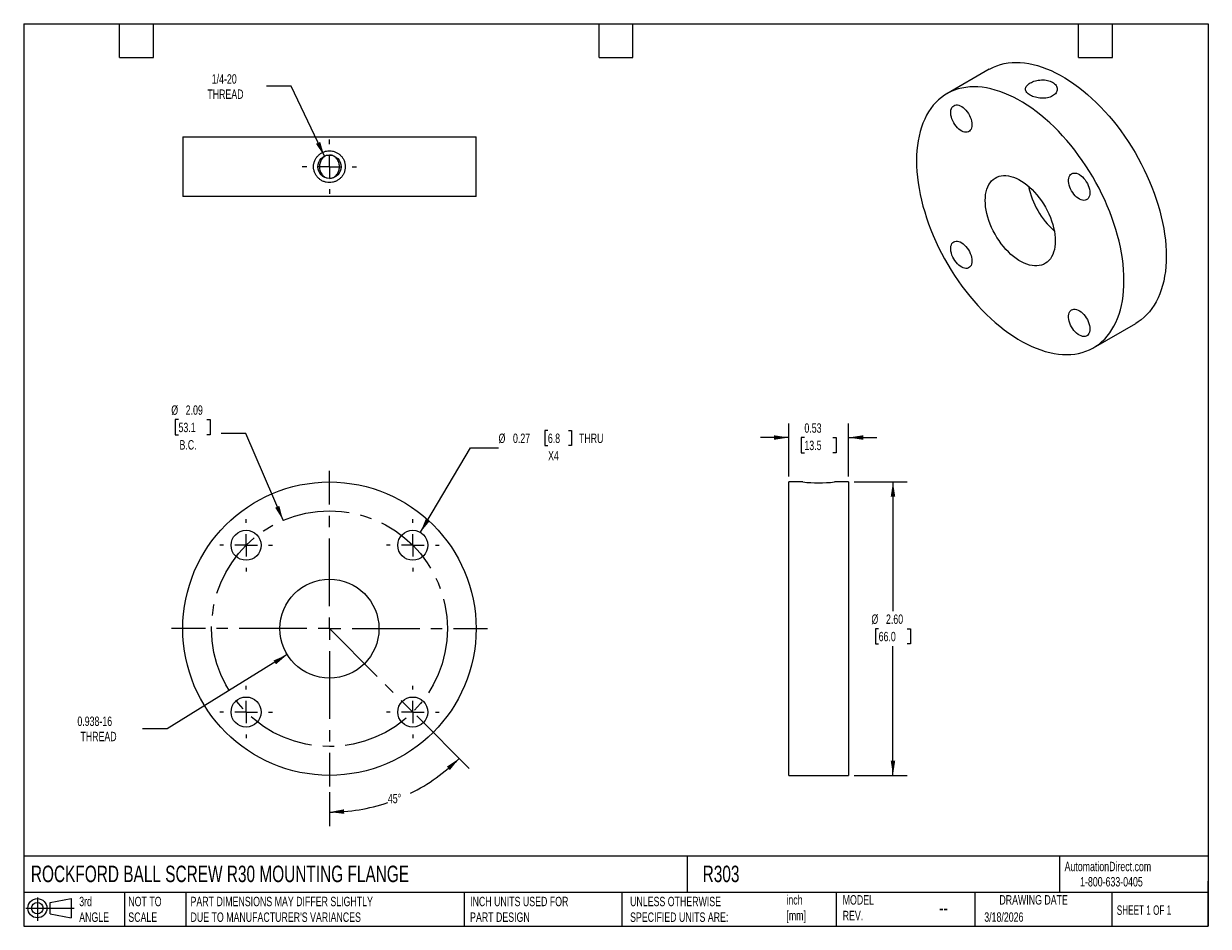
# Model space of a CAD drawing. Header units: inches. Extents: x 0.2 to 10.8, y 0.2 to 8.2.
import ezdxf

# ---------------------------------------------------------------- set-up
doc = ezdxf.new("R2010")
doc.units = ezdxf.units.IN
doc.header["$MEASUREMENT"] = 0
doc.linetypes.add('SLD-Center', pattern=[0.75, 0.6, -0.05, 0.05, -0.05])
doc.linetypes.add('SLD-Solid', pattern=[0])
doc.layers.add('CENTER', color=40, linetype='SLD-Center')
doc.layers.add('SLD-DEFPOINTS', color=7, linetype='Continuous')
doc.layers.add('DIMENSIONS', color=140, linetype='SLD-Solid', lineweight=25)
doc.layers.add('TEXT', color=140, linetype='SLD-Solid', lineweight=25)
doc.styles.add('SLDTEXTSTYLE0', font='TXT', dxfattribs={"width": 0.7})
doc.styles.add('SLDTEXTSTYLE1', font='TXT', dxfattribs={"width": 0.65})
doc.dimstyles.new('SLDDIMSTYLE0', dxfattribs={"dimtxt": 0.084961, "dimasz": 0.13, "dimexe": 0, "dimexo": 0.0625, "dimgap": 0.02124, "dimtad": 0, "dimtih": 1, "dimtoh": 1, "dimdec": 4, "dimzin": 12, "dimdsep": 46, "dimtxsty": 'SLDTEXTSTYLE0', "dimsah": 1, "dimcen": 0.09, "dimadec": 0, "dimazin": 3, "dimtfac": 1, "dimtdec": 0, "dimtofl": 0, "dimtmove": 0, "dimatfit": 3, "dimfxl": 0, "dimfrac": 2, "dimtolj": 1, "dimtzin": 12, "dimarcsym": 0})
doc.dimstyles.new('SLDDIMSTYLE1', dxfattribs={"dimtxt": 0.084961, "dimasz": 0.13, "dimexe": 0, "dimexo": 0.0625, "dimgap": 0.02124, "dimtad": 0, "dimtih": 1, "dimtoh": 1, "dimrnd": 1e-09, "dimzin": 12, "dimdsep": 46, "dimtxsty": 'SLDTEXTSTYLE0', "dimsah": 1, "dimcen": 0, "dimadec": 0, "dimazin": 3, "dimtfac": 1, "dimtofl": 0, "dimtmove": 0, "dimatfit": 3, "dimfxl": 0, "dimfrac": 2, "dimtolj": 1, "dimtzin": 12, "dimarcsym": 0})
doc.dimstyles.new('SLDDIMSTYLE2', dxfattribs={"dimtxt": 0.084961, "dimasz": 0.13, "dimexe": 0, "dimexo": 0.0625, "dimgap": 0.02124, "dimtad": 0, "dimtih": 1, "dimtoh": 1, "dimrnd": 1e-09, "dimzin": 12, "dimdsep": 46, "dimtxsty": 'SLDTEXTSTYLE0', "dimsah": 1, "dimcen": 0, "dimadec": 0, "dimazin": 3, "dimtfac": 1, "dimtofl": 0, "dimtmove": 0, "dimatfit": 3, "dimfxl": 0, "dimfrac": 2, "dimtolj": 1, "dimtzin": 12, "dimarcsym": 0})
doc.dimstyles.new('SLDDIMSTYLE3', dxfattribs={"dimtxt": 0.084961, "dimasz": 0.13, "dimexe": 0, "dimexo": 0.0625, "dimgap": 0.02124, "dimtad": 0, "dimtih": 1, "dimtoh": 1, "dimrnd": 1e-09, "dimdsep": 46, "dimtxsty": 'SLDTEXTSTYLE0', "dimsah": 1, "dimcen": 0, "dimadec": 0, "dimazin": 2, "dimtfac": 1, "dimtofl": 0, "dimtmove": 0, "dimatfit": 3, "dimfxl": 0, "dimfrac": 2, "dimtolj": 1, "dimtzin": 12, "dimarcsym": 0})
doc.dimstyles.new('SLDDIMSTYLE4', dxfattribs={"dimtxt": 0.084961, "dimasz": 0.13, "dimexe": 0, "dimexo": 0.0625, "dimgap": 0.02124, "dimtad": 0, "dimtih": 1, "dimtoh": 1, "dimrnd": 1e-09, "dimdsep": 46, "dimtxsty": 'SLDTEXTSTYLE0', "dimsah": 1, "dimcen": 0.09, "dimadec": 0, "dimazin": 2, "dimtfac": 1, "dimtmove": 0, "dimatfit": 0, "dimfxl": 0, "dimfrac": 2, "dimtolj": 1, "dimtzin": 12, "dimarcsym": 0})
doc.dimstyles.new('SLDDIMSTYLE5', dxfattribs={"dimtxt": 0.084961, "dimasz": 0.13, "dimexe": 0, "dimexo": 0.0625, "dimgap": 0.02124, "dimtad": 0, "dimtih": 1, "dimtoh": 1, "dimrnd": 1e-09, "dimzin": 4, "dimdsep": 46, "dimtxsty": 'SLDTEXTSTYLE0', "dimsah": 1, "dimcen": 0.09, "dimadec": 0, "dimazin": 1, "dimtfac": 1, "dimtofl": 0, "dimtmove": 0, "dimatfit": 3, "dimfxl": 0, "dimfrac": 2, "dimtolj": 1, "dimtzin": 12, "dimarcsym": 0})

# ---------------------------------------------------------------- blocks, each defined once
blk = doc.blocks.new('Block11')
at = {"color": 7, "linetype": 'SLD-Solid', "lineweight": 18}
for p, q in [((0, 0.113), (0.428, 0.113)), ((0.102, 0.209), (0.102, 0)), ((0.216, 0.164), (0.401, 0.198)), ((0.216, 0.063), (0.216, 0.164)), ((0.401, 0.198), (0.401, 0.029)), ((0.216, 0.063), (0.401, 0.029))]:
    blk.add_line(p, q, dxfattribs=at)
for radius in [0.0846, 0.0506]:
    blk.add_circle((0.102, 0.113), radius, dxfattribs=at)
blk = doc.blocks.new('Block12')
at = {"layer": 'SLD-DEFPOINTS'}
blk.add_blockref('Block11', (0, 0), dxfattribs=at)
blk = doc.blocks.new('_D')
at = {"layer": 'DIMENSIONS'}
for p, q in [((3.734, 2.114), (4.198, 1.65)), ((2.96, 1.438), (2.96, 1.137))]:
    blk.add_line(p, q, dxfattribs=at)
for start, end in [(296.2531, 315), (270, 288.5661)]:
    blk.add_arc((2.96, 2.888), 1.626, start, end, dxfattribs=at)
for points in [[(4.11, 1.738), (4.001, 1.665), (4.028, 1.635)], [(2.96, 1.262), (3.091, 1.247), (3.089, 1.287)]]:
    blk.add_solid(points, dxfattribs=at)
at = {"layer": 'DIMENSIONS', "insert": (3.478, 1.424), "char_height": 0.0833, "attachment_point": 1, "style": 'SLDTEXTSTYLE0'}
blk.add_mtext('45°', dxfattribs=at)
blk = doc.blocks.new('_D_1')
at = {"layer": 'DIMENSIONS'}
for p, q in [((1.622, 4.741), (1.593, 4.741)), ((1.593, 4.741), (1.593, 4.606)), ((1.874, 4.741), (1.903, 4.741)), ((1.903, 4.741), (1.903, 4.606)), ((1.593, 4.606), (1.622, 4.606)), ((1.903, 4.606), (1.874, 4.606)), ((2.22, 4.618), (2.001, 4.618)), ((2.549, 3.849), (2.22, 4.618))]:
    blk.add_line(p, q, dxfattribs=at)
blk.add_solid([(2.549, 3.849), (2.516, 3.976), (2.479, 3.96)], dxfattribs=at)
at = {"layer": 'DIMENSIONS', "char_height": 0.0833, "attachment_point": 1, "style": 'SLDTEXTSTYLE0'}
for s, insert in [('%%c', (1.558, 4.867)), ('2.09', (1.686, 4.867)), ('53.1', (1.622, 4.713)), ('B.C.', (1.631, 4.559))]:
    blk.add_mtext(s, dxfattribs=dict(at, insert=insert))
blk = doc.blocks.new('_D_2')
at = {"layer": 'DIMENSIONS'}
for p, q in [((2.586, 2.658), (1.522, 2.001)), ((1.522, 2.001), (1.304, 2.001))]:
    blk.add_line(p, q, dxfattribs=at)
blk.add_solid([(2.586, 2.658), (2.465, 2.606), (2.486, 2.572)], dxfattribs=at)
at = {"layer": 'DIMENSIONS', "char_height": 0.0833, "attachment_point": 1, "style": 'SLDTEXTSTYLE0'}
for s, insert in [('0.938-16', (0.726, 2.109)), ('THREAD', (0.753, 1.974))]:
    blk.add_mtext(s, dxfattribs=dict(at, insert=insert))
blk = doc.blocks.new('_D_3')
at = {"layer": 'DIMENSIONS'}
for p, q in [((4.896, 4.645), (4.868, 4.645)), ((4.868, 4.645), (4.868, 4.51)), ((5.078, 4.645), (5.107, 4.645)), ((5.107, 4.645), (5.107, 4.51)), ((3.767, 3.742), (4.209, 4.491)), ((4.209, 4.491), (4.459, 4.491)), ((4.868, 4.51), (4.896, 4.51)), ((5.107, 4.51), (5.078, 4.51))]:
    blk.add_line(p, q, dxfattribs=at)
blk.add_solid([(3.767, 3.742), (3.85, 3.843), (3.815, 3.864)], dxfattribs=at)
at = {"layer": 'DIMENSIONS', "char_height": 0.0833, "attachment_point": 1, "style": 'SLDTEXTSTYLE0'}
for s, insert in [('%%c', (4.459, 4.617)), ('0.27', (4.587, 4.617)), ('6.8', (4.896, 4.617)), ('THRU', (5.172, 4.617)), ('X4', (4.898, 4.463))]:
    blk.add_mtext(s, dxfattribs=dict(at, insert=insert))
blk = doc.blocks.new('SW_CENTERMARKSYMBOL_0')
at = {"layer": 'CENTER', "color": 0}
for p, q in [((0, 0.2), (0, 1.4)), ((-0.2, 0), (-1.4, 0)), ((0, 0), (-0.1, 0)), ((0, 0), (0, 0.1)), ((0, 0), (0, -0.1)), ((0, 0), (0.1, 0)), ((0.2, 0), (1.4, 0)), ((0, -0.2), (0, -1.4))]:
    blk.add_line(p, q, dxfattribs=at)
blk = doc.blocks.new('SW_CENTERMARKSYMBOL_1')
at = {"layer": 'CENTER', "color": 0}
for p, q in [((0, 0.2), (0, 0.233)), ((-0.2, 0), (-0.233, 0)), ((0, 0), (-0.1, 0)), ((0, 0), (0, 0.1)), ((0, 0), (0, -0.1)), ((0, 0), (0.1, 0)), ((0.2, 0), (0.233, 0)), ((0, -0.2), (0, -0.233))]:
    blk.add_line(p, q, dxfattribs=at)
blk = doc.blocks.new('SW_CENTERMARKSYMBOL_2')
at = {"layer": 'CENTER', "color": 0}
for p, q in [((0, 0.2), (0, 0.233)), ((-0.2, 0), (-0.233, 0)), ((0, 0), (-0.1, 0)), ((0, 0), (0, 0.1)), ((0, 0), (0, -0.1)), ((0, 0), (0.1, 0)), ((0.2, 0), (0.233, 0)), ((0, -0.2), (0, -0.233))]:
    blk.add_line(p, q, dxfattribs=at)
blk = doc.blocks.new('SW_CENTERMARKSYMBOL_3')
at = {"layer": 'CENTER', "color": 0}
for p, q in [((0, 0.2), (0, 0.233)), ((-0.2, 0), (-0.233, 0)), ((0, 0), (-0.1, 0)), ((0, 0), (0, 0.1)), ((0, 0), (0, -0.1)), ((0, 0), (0.1, 0)), ((0.2, 0), (0.233, 0)), ((0, -0.2), (0, -0.233))]:
    blk.add_line(p, q, dxfattribs=at)
blk = doc.blocks.new('SW_CENTERMARKSYMBOL_4')
at = {"layer": 'CENTER', "color": 0}
for p, q in [((0, 0.2), (0, 0.233)), ((-0.2, 0), (-0.233, 0)), ((0, 0), (-0.1, 0)), ((0, 0), (0, 0.1)), ((0, 0), (0, -0.1)), ((0, 0), (0.1, 0)), ((0.2, 0), (0.233, 0)), ((0, -0.2), (0, -0.233))]:
    blk.add_line(p, q, dxfattribs=at)
blk = doc.blocks.new('_D_4')
at = {"layer": 'DIMENSIONS'}
for p, q in [((7.031, 4.238), (7.031, 4.707)), ((7.561, 4.238), (7.561, 4.707)), ((7.031, 4.582), (6.781, 4.582)), ((7.17, 4.582), (7.141, 4.582)), ((7.141, 4.582), (7.141, 4.447)), ((7.422, 4.582), (7.451, 4.582)), ((7.451, 4.582), (7.451, 4.447)), ((7.561, 4.582), (7.811, 4.582)), ((7.141, 4.447), (7.17, 4.447)), ((7.451, 4.447), (7.422, 4.447))]:
    blk.add_line(p, q, dxfattribs=at)
for points in [[(7.031, 4.582), (6.901, 4.602), (6.901, 4.562)], [(7.561, 4.582), (7.691, 4.562), (7.691, 4.602)]]:
    blk.add_solid(points, dxfattribs=at)
at = {"layer": 'DIMENSIONS', "char_height": 0.0833, "attachment_point": 1, "style": 'SLDTEXTSTYLE0'}
for s, insert in [('0.53', (7.17, 4.708)), ('13.5', (7.17, 4.554))]:
    blk.add_mtext(s, dxfattribs=dict(at, insert=insert))
blk = doc.blocks.new('_D_5')
at = {"layer": 'DIMENSIONS'}
for p, q in [((7.611, 4.188), (8.08, 4.188)), ((7.955, 4.188), (7.955, 3.042)), ((7.828, 2.888), (7.8, 2.888)), ((7.8, 2.888), (7.8, 2.753)), ((8.081, 2.888), (8.109, 2.888)), ((8.109, 2.888), (8.109, 2.753)), ((7.8, 2.753), (7.828, 2.753)), ((7.955, 1.588), (7.955, 2.734)), ((8.109, 2.753), (8.081, 2.753)), ((7.611, 1.588), (8.08, 1.588))]:
    blk.add_line(p, q, dxfattribs=at)
for points in [[(7.955, 4.188), (7.935, 4.058), (7.975, 4.058)], [(7.955, 1.588), (7.975, 1.718), (7.935, 1.718)]]:
    blk.add_solid(points, dxfattribs=at)
at = {"layer": 'DIMENSIONS', "char_height": 0.0833, "attachment_point": 1, "style": 'SLDTEXTSTYLE0'}
for s, insert in [('%%c', (7.764, 3.014)), ('2.60', (7.893, 3.014)), ('66.0', (7.828, 2.86))]:
    blk.add_mtext(s, dxfattribs=dict(at, insert=insert))
blk = doc.blocks.new('_D_6')
at = {"layer": 'DIMENSIONS'}
for p, q in [((2.62, 7.695), (2.401, 7.695)), ((2.915, 7.076), (2.62, 7.695))]:
    blk.add_line(p, q, dxfattribs=at)
blk.add_solid([(2.915, 7.076), (2.878, 7.202), (2.841, 7.185)], dxfattribs=at)
at = {"layer": 'DIMENSIONS', "char_height": 0.0833, "attachment_point": 1, "style": 'SLDTEXTSTYLE0'}
for s, insert in [('1/4-20', (1.917, 7.802)), ('THREAD', (1.878, 7.667))]:
    blk.add_mtext(s, dxfattribs=dict(at, insert=insert))
blk = doc.blocks.new('SW_CENTERMARKSYMBOL_5')
at = {"layer": 'CENTER', "color": 0}
for p, q in [((0, 0.2), (0, 0.2405)), ((-0.2, 0), (-0.2405, 0)), ((0, 0), (-0.1, 0)), ((0, 0), (0, 0.1)), ((0, 0), (0, -0.1)), ((0, 0), (0.1, 0)), ((0.2, 0), (0.2405, 0)), ((0, -0.2), (0, -0.2405))]:
    blk.add_line(p, q, dxfattribs=at)

msp = doc.modelspace()

# ---------------------------------------------------------------- linework, layer by layer
for p, q in [((8.80806, 7.84595), (8.43329, 7.6296)), ((1.66004, 7.24751), (1.66004, 6.71751)), ((1.66004, 7.24751), (4.26004, 7.24751)), ((4.26004, 6.71751), (4.26004, 7.24751)), ((4.26004, 6.71751), (1.66004, 6.71751)), ((9.73318, 5.37788), (10.10795, 5.59423)), ((7.15541, 4.18805), (7.03091, 4.18805)), ((7.03091, 2.88805), (7.03091, 4.18805)), ((7.56091, 4.18805), (7.43641, 4.18805)), ((7.56091, 4.18805), (7.56091, 2.88805)), ((7.03091, 1.58805), (7.03091, 2.88805)), ((7.56091, 2.88805), (7.56091, 1.58805)), ((7.03091, 1.58805), (7.56091, 1.58805))]:
    msp.add_line(p, q)
at = {"color": 7, "linetype": 'SLD-Center', "lineweight": 18}
msp.add_line((2.96004, 2.88805), (3.69896, 2.14913), dxfattribs=at)
at = {"flags": 128}
for points in [[(8.80806, 7.84595), (8.81523, 7.85001), (8.84493, 7.86495), (8.87583, 7.87766), (8.90786, 7.88809), (8.94098, 7.89625), (8.9751, 7.9021), (9.01017, 7.90563), (9.04612, 7.90685), (9.08288, 7.90574), (9.12036, 7.90231), (9.15851, 7.89657), (9.19725, 7.88852), (9.2365, 7.87819), (9.27618, 7.86559), (9.31621, 7.85074), (9.35652, 7.83369), (9.39704, 7.81445), (9.43767, 7.79307), (9.47834, 7.76959), (9.51897, 7.74406), (9.55948, 7.71652), (9.59979, 7.68703), (9.63983, 7.65565), (9.67951, 7.62244), (9.71876, 7.58746), (9.75749, 7.55078), (9.79564, 7.51248), (9.83313, 7.47263), (9.86988, 7.4313), (9.90583, 7.38858), (9.9409, 7.34455), (9.97503, 7.2993), (10.00814, 7.25292), (10.04018, 7.20549), (10.07108, 7.15711), (10.10077, 7.10788), (10.12921, 7.05789), (10.15634, 7.00723), (10.18209, 6.95602), (10.20643, 6.90434), (10.22931, 6.8523), (10.25068, 6.80001), (10.27049, 6.74755), (10.28871, 6.69504), (10.30531, 6.64259), (10.32025, 6.59028), (10.3335, 6.53823), (10.34504, 6.48653), (10.35484, 6.43529), (10.36288, 6.38461), (10.36915, 6.33459), (10.37364, 6.28532), (10.37634, 6.2369), (10.37724, 6.18942)], [(10.00247, 5.97308), (10.00157, 6.02055), (9.99888, 6.06897), (9.99439, 6.11824), (9.98811, 6.16826), (9.98007, 6.21894), (9.97027, 6.27018), (9.95873, 6.32188), (9.94548, 6.37393), (9.93054, 6.42624), (9.91395, 6.4787), (9.89572, 6.5312), (9.87591, 6.58366), (9.85454, 6.63595), (9.83167, 6.68799), (9.80733, 6.73967), (9.78157, 6.79088), (9.75444, 6.84154), (9.72601, 6.89153), (9.69631, 6.94076), (9.66541, 6.98914), (9.63337, 7.03657), (9.60026, 7.08295), (9.56614, 7.1282), (9.53106, 7.17223), (9.49512, 7.21495), (9.45836, 7.25628), (9.42087, 7.29613), (9.38272, 7.33444), (9.34399, 7.37111), (9.30474, 7.40609), (9.26506, 7.4393), (9.22503, 7.47069), (9.18471, 7.50017), (9.1442, 7.52771), (9.10357, 7.55324), (9.0629, 7.57672), (9.02227, 7.5981), (8.98176, 7.61734), (8.94144, 7.63439), (8.90141, 7.64924), (8.86173, 7.66184), (8.82248, 7.67217), (8.78375, 7.68022), (8.7456, 7.68596), (8.70811, 7.68939), (8.67136, 7.6905), (8.63541, 7.68928), (8.60034, 7.68575), (8.56621, 7.6799), (8.5331, 7.67175), (8.50106, 7.66131), (8.47016, 7.6486), (8.44047, 7.63366), (8.41203, 7.6165), (8.3849, 7.59716), (8.35914, 7.57569), (8.3348, 7.55211), (8.31193, 7.52649), (8.29056, 7.49886), (8.27075, 7.46928), (8.25253, 7.43781), (8.23593, 7.40452), (8.22099, 7.36946), (8.20774, 7.33271), (8.1962, 7.29433), (8.1864, 7.25441), (8.17836, 7.21301), (8.17208, 7.17023), (8.16759, 7.12615), (8.1649, 7.08084), (8.164, 7.03441), (8.1649, 6.98693), (8.16759, 6.93851), (8.17208, 6.88924), (8.17836, 6.83922), (8.1864, 6.78854), (8.1962, 6.7373), (8.20774, 6.6856), (8.22099, 6.63355), (8.23593, 6.58124), (8.25253, 6.52879), (8.27075, 6.47628), (8.29056, 6.42382), (8.31193, 6.37153), (8.3348, 6.31949), (8.35914, 6.26781), (8.3849, 6.2166), (8.41203, 6.16594), (8.44047, 6.11595), (8.47016, 6.06672), (8.50106, 6.01834), (8.5331, 5.97091), (8.56621, 5.92453), (8.60034, 5.87928), (8.63541, 5.83525), (8.67136, 5.79253), (8.70811, 5.7512), (8.7456, 5.71135), (8.78375, 5.67305), (8.82248, 5.63637), (8.86173, 5.60139), (8.90141, 5.56818), (8.94144, 5.5368), (8.98176, 5.50731), (9.02227, 5.47977), (9.0629, 5.45424), (9.10357, 5.43076), (9.1442, 5.40938), (9.18471, 5.39014), (9.22503, 5.37309), (9.26506, 5.35824), (9.30474, 5.34564), (9.34399, 5.33531), (9.38272, 5.32726), (9.42087, 5.32152), (9.45836, 5.31809), (9.49512, 5.31698), (9.53106, 5.3182), (9.56614, 5.32173), (9.60026, 5.32758), (9.63337, 5.33574), (9.66541, 5.34617), (9.69631, 5.35888), (9.72601, 5.37382), (9.75444, 5.39098), (9.78157, 5.41032), (9.80733, 5.43179), (9.83167, 5.45537), (9.85454, 5.481), (9.87591, 5.50862), (9.89572, 5.5382), (9.91395, 5.56967), (9.93054, 5.60296), (9.94548, 5.63802), (9.95873, 5.67478), (9.97027, 5.71315), (9.98007, 5.75308), (9.98811, 5.79447), (9.99439, 5.83725), (9.99888, 5.88134), (10.00157, 5.92664), (10.00247, 5.97308)], [(8.65478, 7.35445), (8.65387, 7.33986), (8.65114, 7.32662), (8.64665, 7.31497), (8.64049, 7.30515), (8.63278, 7.29734), (8.62366, 7.2917), (8.61333, 7.28834), (8.60196, 7.28733), (8.5898, 7.28868), (8.57707, 7.29236), (8.56402, 7.29831), (8.55091, 7.30641), (8.53798, 7.3165), (8.52551, 7.32838), (8.51371, 7.34183), (8.50284, 7.35658), (8.49309, 7.37235), (8.48465, 7.38883), (8.4777, 7.40569), (8.47236, 7.42261), (8.46875, 7.43926), (8.46692, 7.45532), (8.46692, 7.47047), (8.46875, 7.48442), (8.47236, 7.4969), (8.4777, 7.50766), (8.48465, 7.51649), (8.49309, 7.52323), (8.50284, 7.52774), (8.51371, 7.52993), (8.52551, 7.52977), (8.53798, 7.52725), (8.55091, 7.52242), (8.56402, 7.51538), (8.57707, 7.50626), (8.5898, 7.49525), (8.60196, 7.48255), (8.61333, 7.46841), (8.62366, 7.45312), (8.63278, 7.43695), (8.64049, 7.42025), (8.64665, 7.40331), (8.65114, 7.38648), (8.65387, 7.37009), (8.65478, 7.35445)], [(8.77282, 6.68294), (8.77373, 6.70986), (8.77645, 6.73556), (8.78098, 6.75991), (8.78728, 6.78275), (8.79532, 6.80395), (8.80505, 6.82339), (8.81641, 6.84096), (8.82933, 6.85654), (8.84375, 6.87006), (8.85957, 6.88143), (8.87671, 6.89058), (8.89505, 6.89746), (8.9145, 6.90203), (8.93494, 6.90426), (8.95625, 6.90414), (8.97831, 6.90168), (9.00098, 6.89687), (9.02413, 6.88976), (9.04764, 6.88039), (9.07135, 6.8688), (9.09513, 6.85508), (9.11884, 6.83929), (9.14234, 6.82153), (9.16549, 6.8019), (9.18816, 6.78053), (9.21022, 6.75753), (9.23153, 6.73305), (9.25197, 6.70721), (9.27142, 6.68019), (9.28977, 6.65212), (9.3069, 6.62319), (9.32272, 6.59356), (9.33714, 6.5634), (9.35006, 6.53289), (9.36142, 6.5022), (9.37115, 6.47153), (9.37919, 6.44105), (9.38549, 6.41093), (9.39002, 6.38136), (9.39274, 6.35251), (9.39366, 6.32454), (9.39274, 6.29763), (9.39002, 6.27192), (9.38549, 6.24758), (9.37919, 6.22474), (9.37115, 6.20353), (9.36142, 6.18409), (9.35006, 6.16652), (9.33714, 6.15094), (9.32272, 6.13742), (9.3069, 6.12605), (9.28977, 6.1169), (9.27142, 6.11002), (9.25197, 6.10545), (9.23153, 6.10322), (9.21022, 6.10334), (9.18816, 6.10581), (9.16549, 6.11061), (9.14234, 6.11772), (9.11884, 6.12709), (9.09513, 6.13868), (9.07135, 6.15241), (9.04764, 6.1682), (9.02413, 6.18595), (9.00098, 6.20558), (8.97831, 6.22695), (8.95625, 6.24995), (8.93494, 6.27444), (8.9145, 6.30027), (8.89505, 6.3273), (8.87671, 6.35536), (8.85957, 6.38429), (8.84375, 6.41392), (8.82933, 6.44409), (8.81641, 6.4746), (8.80505, 6.50528), (8.79532, 6.53595), (8.78728, 6.56644), (8.78098, 6.59655), (8.77645, 6.62612), (8.77373, 6.65498), (8.77282, 6.68294)], [(9.69978, 6.75118), (9.69887, 6.73659), (9.69614, 6.72335), (9.69165, 6.7117), (9.68549, 6.70188), (9.67778, 6.69408), (9.66866, 6.68844), (9.65833, 6.68508), (9.64696, 6.68406), (9.6348, 6.68541), (9.62207, 6.68909), (9.60902, 6.69504), (9.59591, 6.70314), (9.58298, 6.71323), (9.57051, 6.72512), (9.55871, 6.73857), (9.54784, 6.75332), (9.53809, 6.76909), (9.52965, 6.78556), (9.5227, 6.80242), (9.51736, 6.81935), (9.51375, 6.836), (9.51192, 6.85206), (9.51192, 6.86721), (9.51375, 6.88116), (9.51736, 6.89363), (9.5227, 6.90439), (9.52965, 6.91323), (9.53809, 6.91997), (9.54784, 6.92447), (9.55871, 6.92667), (9.57051, 6.9265), (9.58298, 6.92398), (9.59591, 6.91915), (9.60902, 6.91211), (9.62207, 6.90299), (9.6348, 6.89198), (9.64696, 6.87928), (9.65833, 6.86515), (9.66866, 6.84985), (9.67778, 6.83369), (9.68549, 6.81698), (9.69165, 6.80005), (9.69614, 6.78322), (9.69887, 6.76682), (9.69978, 6.75118)], [(8.65478, 6.14772), (8.65387, 6.13313), (8.65114, 6.11989), (8.64665, 6.10824), (8.64049, 6.09842), (8.63278, 6.09061), (8.62366, 6.08498), (8.61333, 6.08162), (8.60196, 6.0806), (8.5898, 6.08195), (8.57707, 6.08563), (8.56402, 6.09158), (8.55091, 6.09968), (8.53798, 6.10977), (8.52551, 6.12166), (8.51371, 6.13511), (8.50284, 6.14986), (8.49309, 6.16562), (8.48465, 6.1821), (8.4777, 6.19896), (8.47236, 6.21588), (8.46875, 6.23254), (8.46692, 6.24859), (8.46692, 6.26374), (8.46875, 6.27769), (8.47236, 6.29017), (8.4777, 6.30093), (8.48465, 6.30977), (8.49309, 6.3165), (8.50284, 6.32101), (8.51371, 6.32321), (8.52551, 6.32304), (8.53798, 6.32052), (8.55091, 6.31569), (8.56402, 6.30865), (8.57707, 6.29953), (8.5898, 6.28852), (8.60196, 6.27582), (8.61333, 6.26168), (8.62366, 6.24639), (8.63278, 6.23023), (8.64049, 6.21352), (8.64665, 6.19658), (8.65114, 6.17976), (8.65387, 6.16336), (8.65478, 6.14772)], [(10.37724, 6.18942), (10.37634, 6.14299), (10.37364, 6.09768), (10.36915, 6.0536), (10.36288, 6.01082), (10.35484, 5.96942), (10.34504, 5.9295), (10.3335, 5.89112), (10.32025, 5.85437), (10.30531, 5.81931), (10.28871, 5.78602), (10.27049, 5.75455), (10.25068, 5.72497), (10.22931, 5.69734), (10.20643, 5.67172), (10.18209, 5.64814), (10.15634, 5.62667), (10.12921, 5.60733), (10.10795, 5.59423)], [(9.69978, 5.54445), (9.69887, 5.52987), (9.69614, 5.51662), (9.69165, 5.50498), (9.68549, 5.49515), (9.67778, 5.48735), (9.66866, 5.48171), (9.65833, 5.47835), (9.64696, 5.47734), (9.6348, 5.47868), (9.62207, 5.48237), (9.60902, 5.48832), (9.59591, 5.49641), (9.58298, 5.5065), (9.57051, 5.51839), (9.55871, 5.53184), (9.54784, 5.54659), (9.53809, 5.56236), (9.52965, 5.57883), (9.5227, 5.5957), (9.51736, 5.61262), (9.51375, 5.62927), (9.51192, 5.64533), (9.51192, 5.66048), (9.51375, 5.67443), (9.51736, 5.6869), (9.5227, 5.69767), (9.52965, 5.7065), (9.53809, 5.71324), (9.54784, 5.71775), (9.55871, 5.71994), (9.57051, 5.71977), (9.58298, 5.71725), (9.59591, 5.71242), (9.60902, 5.70538), (9.62207, 5.69627), (9.6348, 5.68525), (9.64696, 5.67255), (9.65833, 5.65842), (9.66866, 5.64312), (9.67778, 5.62696), (9.68549, 5.61025), (9.69165, 5.59332), (9.69614, 5.57649), (9.69887, 5.5601), (9.69978, 5.54445)]]:
    msp.add_lwpolyline(points, dxfattribs=at)
for centre, radius in [((2.96004, 6.98251), 0.1035), ((2.96004, 2.88805), 1.3), ((2.22111, 3.62698), 0.133), ((3.69896, 3.62698), 0.133), ((2.96004, 2.88805), 0.439), ((2.22111, 2.14913), 0.133), ((3.69896, 2.14913), 0.133)]:
    msp.add_circle(centre, radius)
for centre, radius, start, end in [((9.85767, 6.95081), 0.71538, 191.354933, 228.63969), ((7.29591, 5.48329), 1.30284, 263.809088, 276.190912)]:
    msp.add_arc(centre, radius, start, end)
for points, knots in [([(9.36997, 7.73077), (9.3634, 7.73456), (9.3563, 7.73784), (9.34107, 7.7434), (9.33285, 7.74571), (9.31583, 7.7492), (9.30708, 7.75039), (9.28907, 7.75171), (9.27977, 7.75183), (9.26146, 7.75102), (9.25235, 7.7501), (9.23423, 7.74727), (9.22537, 7.74537), (9.20847, 7.74076), (9.20029, 7.73801), (9.18491, 7.73177), (9.17783, 7.72833), (9.16485, 7.72085), (9.15891, 7.71676), (9.1487, 7.70825), (9.14438, 7.70382), (9.13732, 7.69458), (9.13462, 7.68978), (9.13104, 7.68017), (9.13013, 7.67531), (9.13011, 7.66542), (9.13102, 7.66056), (9.13457, 7.65095), (9.13726, 7.64614), (9.14429, 7.63689), (9.1486, 7.63246), (9.15879, 7.62395), (9.1647, 7.61986), (9.17784, 7.61227), (9.18494, 7.60884), (9.20017, 7.60265), (9.20839, 7.59988), (9.22541, 7.59524), (9.23416, 7.59337), (9.25217, 7.59055), (9.26147, 7.58961), (9.27978, 7.5888), (9.28889, 7.58891), (9.30701, 7.59023), (9.31586, 7.59143), (9.33277, 7.5949), (9.34095, 7.59718), (9.35633, 7.60279), (9.36341, 7.60607), (9.37638, 7.61355), (9.38233, 7.6178), (9.39254, 7.62693), (9.39686, 7.63182), (9.40392, 7.64222), (9.40662, 7.64771), (9.4102, 7.65882), (9.41111, 7.66449), (9.41113, 7.67602), (9.41022, 7.68169), (9.40667, 7.6928), (9.40398, 7.69829), (9.39694, 7.70869), (9.39264, 7.71358), (9.38245, 7.72272), (9.37654, 7.72698), (9.36997, 7.73077)], [0, 0, 0, 0, 0.03125, 0.03125, 0.0625, 0.0625, 0.09375, 0.09375, 0.125, 0.125, 0.15625, 0.15625, 0.1875, 0.1875, 0.21875, 0.21875, 0.25, 0.25, 0.28125, 0.28125, 0.3125, 0.3125, 0.34375, 0.34375, 0.375, 0.375, 0.40625, 0.40625, 0.4375, 0.4375, 0.46875, 0.46875, 0.5, 0.5, 0.53125, 0.53125, 0.5625, 0.5625, 0.59375, 0.59375, 0.625, 0.625, 0.65625, 0.65625, 0.6875, 0.6875, 0.71875, 0.71875, 0.75, 0.75, 0.78125, 0.78125, 0.8125, 0.8125, 0.84375, 0.84375, 0.875, 0.875, 0.90625, 0.90625, 0.9375, 0.9375, 0.96875, 0.96875, 1, 1, 1, 1]), ([(2.96004, 7.12301), (2.95075, 7.12301), (2.94162, 7.12209), (2.92365, 7.11852), (2.91473, 7.11582), (2.89772, 7.10877), (2.88965, 7.10445), (2.87438, 7.09426), (2.86716, 7.08833), (2.85421, 7.07538), (2.8484, 7.06831), (2.83813, 7.05296), (2.83376, 7.04479), (2.82675, 7.02789), (2.82405, 7.01903), (2.82044, 7.0009), (2.81954, 6.99178), (2.81953, 6.97344), (2.82044, 6.96412), (2.82402, 6.9461), (2.82668, 6.93734), (2.83371, 6.92032), (2.83811, 6.9121), (2.84827, 6.89688), (2.85407, 6.88979), (2.86717, 6.87666), (2.87426, 6.87085), (2.88946, 6.86067), (2.89768, 6.85627), (2.91468, 6.84921), (2.92344, 6.84655), (2.94145, 6.84294), (2.95075, 6.84201), (2.96932, 6.84201), (2.97846, 6.84292), (2.99642, 6.84649), (3.00535, 6.8492), (3.02236, 6.85625), (3.03042, 6.86056), (3.04569, 6.87076), (3.05291, 6.87669), (3.06586, 6.88964), (3.07168, 6.8967), (3.08195, 6.91206), (3.08631, 6.92022), (3.09332, 6.93712), (3.09602, 6.94598), (3.09963, 6.96412), (3.10053, 6.97324), (3.10054, 6.99158), (3.09963, 7.00089), (3.09605, 7.01891), (3.0934, 7.02767), (3.08636, 7.04469), (3.08197, 7.05291), (3.07181, 7.06813), (3.066, 7.07523), (3.0529, 7.08835), (3.04581, 7.09416), (3.03061, 7.10434), (3.0224, 7.10875), (3.00539, 7.1158), (2.99663, 7.11847), (2.97862, 7.12207), (2.96932, 7.12301), (2.96004, 7.12301)], [0, 0, 0, 0, 0.03125, 0.03125, 0.0625, 0.0625, 0.09375, 0.09375, 0.125, 0.125, 0.15625, 0.15625, 0.1875, 0.1875, 0.21875, 0.21875, 0.25, 0.25, 0.28125, 0.28125, 0.3125, 0.3125, 0.34375, 0.34375, 0.375, 0.375, 0.40625, 0.40625, 0.4375, 0.4375, 0.46875, 0.46875, 0.5, 0.5, 0.53125, 0.53125, 0.5625, 0.5625, 0.59375, 0.59375, 0.625, 0.625, 0.65625, 0.65625, 0.6875, 0.6875, 0.71875, 0.71875, 0.75, 0.75, 0.78125, 0.78125, 0.8125, 0.8125, 0.84375, 0.84375, 0.875, 0.875, 0.90625, 0.90625, 0.9375, 0.9375, 0.96875, 0.96875, 1, 1, 1, 1]), ([(2.93905, 7.08265), (2.93674, 7.08204), (2.92631, 7.07926), (2.90889, 7.06819), (2.89294, 7.05106), (2.88272, 7.03343), (2.87638, 7.01754), (2.87238, 7.00017), (2.87103, 6.98135), (2.87276, 6.96221), (2.87765, 6.9433), (2.88571, 6.92552), (2.89599, 6.91062), (2.90771, 6.89872), (2.92017, 6.88986), (2.93099, 6.88422), (2.93779, 6.88265), (2.93958, 6.88224)], [0, 0, 0, 0, 0.02761367, 0.12456521, 0.23345285, 0.2966238, 0.35981462, 0.43084418, 0.50188038, 0.57683731, 0.65178448, 0.72679059, 0.80174725, 0.86064542, 0.91949865, 0.97880291, 1, 1, 1, 1]), ([(2.96004, 6.87901), (2.96641, 6.87901), (2.97262, 6.87982), (2.98475, 6.88293), (2.99072, 6.88527), (3.00181, 6.89117), (3.00703, 6.89476), (3.01663, 6.90293), (3.02096, 6.90746), (3.02876, 6.91731), (3.03222, 6.92264), (3.03811, 6.9337), (3.04058, 6.93946), (3.04657, 6.95747), (3.04854, 6.96989), (3.04853, 6.99525), (3.04655, 7.00763), (3.03855, 7.03161), (3.03271, 7.0427), (3.02099, 7.05751), (3.01662, 7.06209), (3.00711, 7.0702), (3.00187, 7.07381), (2.99075, 7.07973), (2.98494, 7.08202), (2.9728, 7.08517), (2.96642, 7.08601), (2.96004, 7.08601)], [0, 0, 0, 0, 0.0625, 0.0625, 0.125, 0.125, 0.1875, 0.1875, 0.25, 0.25, 0.3125, 0.3125, 0.375, 0.375, 0.5, 0.5, 0.625, 0.625, 0.75, 0.75, 0.8125, 0.8125, 0.875, 0.875, 0.9375, 0.9375, 1, 1, 1, 1])]:
    msp.add_open_spline(points, degree=3, knots=knots)
at = {"layer": 'CENTER', "linetype": 'SLD-Center'}
msp.add_circle((2.96004, 2.88805), 1.045, dxfattribs=at)
at = {"layer": 'TEXT'}
for p, q in [((0.25, 8.25), (10.75, 8.25)), ((0.25, 8.25), (0.25, 0.25)), ((1.1, 7.95), (1.1, 8.25)), ((1.4, 7.95), (1.4, 8.25)), ((5.35, 7.95), (5.35, 8.25)), ((5.65, 7.95), (5.65, 8.25)), ((9.6, 7.95), (9.6, 8.25)), ((9.9, 7.95), (9.9, 8.25)), ((10.75, 8.25), (10.75, 0.25)), ((1.1, 7.95), (1.4, 7.95)), ((5.35, 7.95), (5.65, 7.95)), ((9.6, 7.95), (9.9, 7.95)), ((10.75, 0.87111), (0.25, 0.87111)), ((6.13224, 0.87111), (6.13224, 0.55)), ((9.4321, 0.87111), (9.4321, 0.55)), ((10.75, 0.25), (10.75, 0.65)), ((10.75, 0.55), (0.25, 0.55)), ((1.14349, 0.55), (1.14349, 0.25)), ((1.68651, 0.55), (1.68651, 0.25)), ((4.15292, 0.55), (4.15292, 0.25)), ((5.5511, 0.55), (5.5511, 0.25)), ((7.45278, 0.55), (7.45278, 0.25)), ((8.67974, 0.55), (8.67974, 0.25)), ((9.89562, 0.55), (9.89562, 0.25)), ((0.25, 0.25), (10.75, 0.25))]:
    msp.add_line(p, q, dxfattribs=at)

# ---------------------------------------------------------------- block references
at = {"layer": 'CENTER'}
for name, p in [('SW_CENTERMARKSYMBOL_5', (2.96004, 6.98251)), ('SW_CENTERMARKSYMBOL_0', (2.96004, 2.88805)), ('SW_CENTERMARKSYMBOL_1', (2.22111, 3.62698)), ('SW_CENTERMARKSYMBOL_4', (3.69896, 3.62698)), ('SW_CENTERMARKSYMBOL_2', (2.22111, 2.14913)), ('SW_CENTERMARKSYMBOL_3', (3.69896, 2.14913))]:
    msp.add_blockref(name, p, dxfattribs=at)
at = {"layer": 'SLD-DEFPOINTS'}
msp.add_blockref('Block12', (0.26921, 0.2974), dxfattribs=at)

# ---------------------------------------------------------------- texts
at = {"layer": 'TEXT'}
for s, insert, char_height, attachment_point, style in [('ROCKFORD BALL SCREW R30 MOUNTING FLANGE', (0.31361, 0.78747), 0.1458333, 1, 'SLDTEXTSTYLE0'), ('R303', (6.26802, 0.78747), 0.145833, 1, 'SLDTEXTSTYLE0'), ('AutomationDirect.com', (9.47618, 0.82191), 0.0833333, 1, 'SLDTEXTSTYLE0'), ('1-800-633-0405', (9.61384, 0.6865), 0.0833333, 1, 'SLDTEXTSTYLE0'), ('inch^J[mm]', (7.01039, 0.52606), 0.083333, 1, 'SLDTEXTSTYLE0'), ('MODEL ^JREV.', (7.5092, 0.52614), 0.0833333, 1, 'SLDTEXTSTYLE0'), ('DRAWING DATE', (9.20178, 0.52614), 0.0833333, 2, 'SLDTEXTSTYLE0'), ('3rd^JANGLE', (0.74214, 0.51168), 0.083333, 1, 'SLDTEXTSTYLE0'), ('NOT TO^JSCALE', (1.17743, 0.51168), 0.0833333, 1, 'SLDTEXTSTYLE0'), ("PART DIMENSIONS MAY DIFFER SLIGHTLY ^JDUE TO MANUFACTURER'S VARIANCES", (1.72884, 0.51168), 0.0833333, 1, 'SLDTEXTSTYLE0'), ('INCH UNITS USED FOR ^JPART DESIGN', (4.20683, 0.51168), 0.0833333, 1, 'SLDTEXTSTYLE0'), ('UNLESS OTHERWISE ^JSPECIFIED UNITS ARE:', (5.62477, 0.51168), 0.0833333, 1, 'SLDTEXTSTYLE0'), ('SHEET 1 OF 1', (9.93863, 0.4351), 0.0833333, 1, 'SLDTEXTSTYLE1'), ('--', (8.36331, 0.47542), 0.125, 1, 'SLDTEXTSTYLE0'), ('3/18/2026', (8.76428, 0.37365), 0.083333, 1, 'SLDTEXTSTYLE0')]:
    msp.add_mtext(s, dxfattribs=dict(at, insert=insert, char_height=char_height, attachment_point=attachment_point, style=style))

# ---------------------------------------------------------------- dimensions: what is measured, and where the dimension line sits
at = {"layer": 'DIMENSIONS'}
for p1, p2, text, picture, middle in [((3.0046, 6.88909), (2.91547, 7.07592), '1/4-20\\PTHREAD', '_D_6', (2.10837, 7.69488)), ((3.33367, 3.11853), (2.5864, 2.65758), '0.938-16\\PTHREAD', '_D_2', (0.98372, 2.00128))]:
    dim = msp.add_diameter_dim_2p(p1=p1, p2=p2, text=text, dimstyle='SLDDIMSTYLE2', override={"dimpost": '<>'}, dxfattribs=at)
    dim.commit()
    dim.dimension.update_dxf_attribs({"geometry": picture, "text_midpoint": middle, "dimtype": 163})
for p1, p2, text, dimstyle, picture, middle in [((3.37128, 1.92738), (2.54879, 3.84873), '<>\\PB.C.', 'SLDDIMSTYLE1', '_D_1', (1.74802, 4.66154)), ((3.63137, 3.51243), (3.76655, 3.74153), '<> THRU\\PX4', 'SLDDIMSTYLE3', '_D_3', (4.97186, 4.50985))]:
    dim = msp.add_diameter_dim_2p(p1=p1, p2=p2, text=text, dimstyle=dimstyle, dxfattribs=at)
    dim.commit()
    dim.dimension.update_dxf_attribs({"geometry": picture, "text_midpoint": middle, "dimtype": 163})
dim = msp.add_linear_dim(base=(7.03091, 4.58175), p1=(7.56091, 4.18805), p2=(7.03091, 4.18805), dimstyle='SLDDIMSTYLE4', dxfattribs=at)
dim.commit()
dim.dimension.update_dxf_attribs({"geometry": '_D_4', "text_midpoint": (7.29591, 4.58175), "dimtype": 160})
dim = msp.add_angular_dim_2l(base=(3.22235, 1.28319), line1=((2.96004, 1.48805), (2.96004, 4.28805)), line2=((3.69896, 2.14913), (2.96004, 2.88805)), dimstyle='SLDDIMSTYLE0', dxfattribs=at)
dim.commit()
dim.dimension.update_dxf_attribs({"geometry": '_D', "text_midpoint": (3.57857, 1.38413), "dimtype": 162})
dim = msp.add_linear_dim(base=(7.95461, 4.18805), p1=(7.56091, 1.58805), p2=(7.56091, 4.18805), angle=90, text='%%c<>', dimstyle='SLDDIMSTYLE5', dxfattribs=at)
dim.commit()
dim.dimension.update_dxf_attribs({"geometry": '_D_5', "text_midpoint": (7.95461, 2.88805), "dimtype": 160})

doc.saveas('drawing.dxf')
